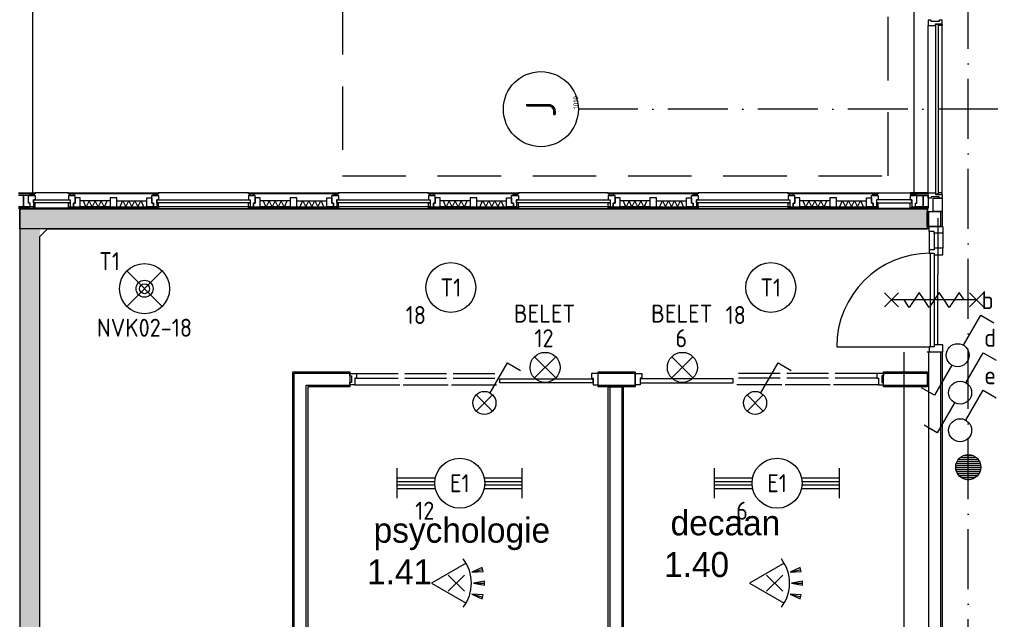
# Model space of a CAD drawing. Header units: millimetres. Extents: x 84333 to 240712, y -2244 to 84291.
# Tile 37 of 87: x 131330 to 141179, y 61676 to 67670. Entities that reach past the tile are written whole.
import ezdxf
from ezdxf.enums import TextEntityAlignment as Align

# ---------------------------------------------------------------- set-up
doc = ezdxf.new("R2010")
doc.units = ezdxf.units.MM
doc.header["$LTSCALE"] = 100
doc.linetypes.add('DASHDOT', pattern=[9, 6, -1.5, 0, -1.5])
doc.linetypes.add('HIDDEN', pattern=[9.525, 6.35, -3.175])
doc.layers.get('0').update_dxf_attribs({"linetype": 'CONTINUOUS'})
for name, color, linetype in [('AFDELING', 4, 'CONTINUOUS'), ('AL$1----_MAATVOERING', 7, 'CONTINUOUS'), ('AL$7----_STRAMIEN', 1, 'DASHDOT'), ('AL21----_BUITENWAND', 4, 'CONTINUOUS'), ('AL21K---_ISOLATIE', 1, 'CONTINUOUS'), ('AL22----_BINNENWAND', 7, 'CONTINUOUS'), ('AL28----_KONSTRUKTIE', 3, 'CONTINUOUS'), ('AL31----_BUITENKOZ', 7, 'CONTINUOUS'), ('AL32----_BINNENKOZ', 7, 'CONTINUOUS'), ('AL32----_DRAAIRICHTING', 1, 'CONTINUOUS'), ('AL65----_BEVEILIGING', 7, 'CONTINUOUS'), ('ALN-----_BLOCKNAAM', 2, 'CONTINUOUS'), ('ALXAA---_GEWBETON', 12, 'CONTINUOUS'), ('ALXOU---_GLAS', 7, 'CONTINUOUS'), ('BOUW', 8, 'CONTINUOUS'), ('EB63101-_ATTRIB', 2, 'CONTINUOUS'), ('EB63102-_ATTRIB', 2, 'CONTINUOUS'), ('EB6331--_ATTRIB', 2, 'CONTINUOUS'), ('EB63501-_ATTRIB', 2, 'CONTINUOUS'), ('EL63101-_LICHT-ARM', 3, 'CONTINUOUS'), ('EL63102-_LICHT-SCH', 3, 'CONTINUOUS'), ('EL6331--_BELET230V', 3, 'CONTINUOUS'), ('EL63501-_NOODVRL-ARM', 3, 'CONTINUOUS'), ('EL6441--_DATACOM', 3, 'CONTINUOUS'), ('EL6521--_BEWAKING', 3, 'CONTINUOUS'), ('KABELGGOOT1', 8, 'CONTINUOUS')]:
    doc.layers.add(name, color=color, linetype=linetype)
doc.styles.add('1_8', font='ISO', dxfattribs={"height": 1.8})
doc.styles.add('BURO-025', font='BUROFONT.shx', dxfattribs={"height": 250})
doc.styles.get("Standard").update_dxf_attribs({"font": 'iso.shx'})
doc.styles.add('TECHNIC', font='technic_.ttf')
pattern_1 = [(180, (39793.956, 199192.698), (-15.875, -31.75), [0, -31.75])]

# ---------------------------------------------------------------- blocks, each defined once
blk = doc.blocks.new('ES3G00')
at = {"color": 0}
blk.add_circle((0, 0), 2.5, dxfattribs=at)
at = {"color": 0, "style": '1_8'}
for tag, flags, p in [('SCHAK', 8, (3.5, 2.75)), ('A_CODE', 8, (0, 0)), ('GROEP', 8, (-3.5, -2.75)), ('KAST', 9, (3.5, -2.75))]:
    blk.add_attdef(tag, text='', height=1.8, dxfattribs=dict(at, flags=flags)).set_placement(p, align=Align.MIDDLE)
blk = doc.blocks.new('ES652116')
for p, q in [((1.557, 1.087), (2.619, 1.372)), ((-0.813, -0.813), (0.813, 0.813)), ((0.813, -0.813), (-0.813, 0.813)), ((1.7, 0), (2.8, 0)), ((1.557, -1.087), (2.619, -1.372))]:
    blk.add_line(p, q)
blk.add_lwpolyline([(0.964, 2), (-2.5, 0), (0.964, -2)])
for points in [[(2.671, 1.179), (2.568, 1.565), (1.557, 1.087)], [(2.8, -0.2), (2.8, 0.2), (1.7, 0)], [(2.568, -1.565), (2.671, -1.179), (1.557, -1.087)]]:
    blk.add_lwpolyline(points, close=True)
blk.add_arc((-2.5, 0), 4, 322.81924, 37.18076)
at = {"style": '1_8'}
for tag, flags, p in [('SCHAK', 8, (3, 5.5)), ('KAST', 9, (-3, 0.5)), ('M_CODE', 9, (0, 0)), ('DOEL', 9, (-3, -2)), ('GROEP', 9, (-3, -4.5))]:
    blk.add_attdef(tag, text='', height=1.8, dxfattribs=dict(at, flags=flags)).set_placement(p, align=Align.MIDDLE_CENTER)
at = {"style": '1_8', "flags": 8}
blk.add_attdef('CODE', text='', height=1.8, dxfattribs=at).set_placement((0, 0), align=Align.MIDDLE)
blk = doc.blocks.new('SCHAK')
blk.add_lwpolyline([(0.575, 0.996), (2.309, 4), (3.608, 3.25)])
blk.add_circle((0, 0), 1.15)
at = {"style": '1_8'}
for tag, flags, p in [('SCHAK', 8, (3, 5.5)), ('KAST', 9, (-3, 0.5)), ('M_CODE', 9, (0, 0)), ('DOEL', 9, (-3, -2)), ('GROEP', 9, (-3, -4.5))]:
    blk.add_attdef(tag, text='', height=1.8, dxfattribs=dict(at, flags=flags)).set_placement(p, align=Align.MIDDLE_CENTER)
blk = doc.blocks.new('ES3SW')
for points in [[(0.575, 0.996), (2.309, 4), (3.608, 3.25)], [(-0.575, -0.996), (-2.309, -4), (-3.608, -3.25)]]:
    blk.add_lwpolyline(points)
blk.add_circle((0, 0), 1.15)
at = {"style": '1_8'}
for tag, flags, p in [('SCHAK', 8, (3, 5.5)), ('KAST', 9, (-3, 0.5)), ('M_CODE', 9, (0, 0)), ('DOEL', 9, (-3, -2)), ('GROEP', 9, (-3, -4.5))]:
    blk.add_attdef(tag, text='', height=1.8, dxfattribs=dict(at, flags=flags)).set_placement(p, align=Align.MIDDLE_CENTER)
blk = doc.blocks.new('EJ3T20')
at = {"color": 0}
for p, q in [((-6.25, -1.5), (-6.25, 1.5)), ((6.25, -1.5), (6.25, 1.5)), ((-6.25, 0.525), (-2.444, 0.525)), ((-6.25, 0.175), (-2.494, 0.175)), ((2.444, 0.525), (6.25, 0.525)), ((2.494, 0.175), (6.25, 0.175)), ((-6.25, -0.175), (-2.494, -0.175)), ((-6.25, -0.525), (-2.444, -0.525)), ((2.444, -0.525), (6.25, -0.525)), ((2.494, -0.175), (6.25, -0.175))]:
    blk.add_line(p, q, dxfattribs=at)
blk.add_circle((0, 0), 2.5, dxfattribs=at)
at = {"color": 0, "style": '1_8'}
for tag, flags, p in [('SCHAK', 8, (3.5, 2.75)), ('A_CODE', 8, (0, 0)), ('GROEP', 8, (-3.5, -2.75)), ('KAST', 9, (3.5, -2.75))]:
    blk.add_attdef(tag, text='', height=1.8, dxfattribs=dict(at, flags=flags)).set_placement(p, align=Align.MIDDLE)
blk = doc.blocks.new('ES081001')
for p, q in [((1.061, -1.061), (-1.061, 1.061)), ((-1.061, -1.061), (1.061, 1.061))]:
    blk.add_line(p, q)
blk.add_circle((0, 0), 1.5)
at = {"color": 2, "style": '1_8', "flags": 8}
for tag, p in [('NUMMER', (0, 5.5)), ('CODE', (0, 3))]:
    blk.add_attdef(tag, text='', height=1.8, dxfattribs=at).set_placement(p, align=Align.MIDDLE)
at = {"style": '1_8', "flags": 8}
blk.add_attdef('M_CODE', text='', height=1.8, dxfattribs=at).set_placement((0, 0), align=Align.MIDDLE_CENTER)
blk = doc.blocks.new('ES3S1--L')
for p, q in [((-0.813, -0.813), (0.813, 0.813)), ((0.813, -0.813), (-0.813, 0.813))]:
    blk.add_line(p, q)
blk.add_lwpolyline([(0.575, 0.996), (2.309, 4), (3.608, 3.25)])
blk.add_circle((0, 0), 1.15)
at = {"style": '1_8'}
for tag, flags, p in [('SCHAK', 8, (3, 5.5)), ('KAST', 9, (-3, 0.5)), ('M_CODE', 9, (0, 0)), ('DOEL', 9, (-3, -2)), ('GROEP', 9, (-3, -4.5))]:
    blk.add_attdef(tag, text='', height=1.8, dxfattribs=dict(at, flags=flags)).set_placement(p, align=Align.MIDDLE_CENTER)
blk = doc.blocks.new('ES3G01')
at = {"color": 0}
for p, q in [((-1.768, 1.768), (1.768, -1.768)), ((1.768, 1.768), (-1.768, -1.768))]:
    blk.add_line(p, q, dxfattribs=at)
at = {"color": 6}
blk.add_lwpolyline([(1.768, -1.768), (1.75, -1.75)], dxfattribs=at)
blk.add_circle((0, 0), 2.5)
at = {"color": 0}
for radius in [0.85, 0.5]:
    blk.add_circle((0, 0), radius, dxfattribs=at)
at = {"color": 6, "style": '1_8'}
for tag, flags, p in [('A_CODE', 8, (-3.5, 2.75)), ('SCHAK', 8, (3.5, 2.75)), ('GROEP', 8, (-3.5, -2.75)), ('KAST', 9, (3.5, -2.75))]:
    blk.add_attdef(tag, text='', height=1.8, dxfattribs=dict(at, flags=flags)).set_placement(p, align=Align.MIDDLE)
blk = doc.blocks.new('1010')
at = {"layer": 'AL$7----_STRAMIEN', "color": 7, "linetype": 'Continuous'}
blk.add_circle((0, 750), 750, dxfattribs=at)
at = {"layer": 'AL$7----_STRAMIEN', "color": 3, "linetype": 'Continuous'}
blk.add_attdef('STR-NAAM', text='', height=600, rotation=360, dxfattribs=at).set_placement((0, 750), align=Align.MIDDLE)
at = {"layer": 'ALN-----_BLOCKNAAM', "linetype": 'Continuous'}
blk.add_text('1010', height=100, dxfattribs=at).set_placement((0, 0))
blk = doc.blocks.new('A$C13e6995e')
at = {"layer": 'KABELGGOOT1'}
h = blk.add_hatch(dxfattribs=at)
h.set_pattern_fill('DOTS', color=256, scale=20, angle=180, style=0)
h.set_pattern_definition(pattern_1)
h.paths.add_polyline_path([(56078.7, 68022.5), (46998.6, 68022.5), (46998.7, 67822.5), (56078.7, 67822.5)])
h = blk.add_hatch(dxfattribs=at)
h.set_pattern_fill('DOTS', color=256, scale=20, angle=180, style=0)
h.set_pattern_definition(pattern_1)
h.paths.add_polyline_path([(47198.7, 67822.5), (46998.7, 67822.5), (46998.7, 54176.6), (47198.7, 54176.6)])
at = {"layer": 'AL$1----_MAATVOERING', "color": 8, "linetype": 'HIDDEN'}
for p, q in [((50224.9, 77820), (50224.9, 68355)), ((55684.9, 68355), (55684.9, 77820)), ((50224.9, 68355), (55684.9, 68355))]:
    blk.add_line(p, q, dxfattribs=at)
at = {"layer": 'AL$7----_STRAMIEN', "color": 1}
for p, q in [((56484.9, 40820), (56484.9, 79257.4)), ((92784.9, 69020), (52584.9, 69020))]:
    blk.add_line(p, q, dxfattribs=at)
at = {"layer": 'AL21----_BUITENWAND', "color": 8}
for p, q in [((47124.9, 77960), (47124.9, 68185)), ((55944.9, 68185), (55944.9, 77960))]:
    blk.add_line(p, q, dxfattribs=at)
at = {"layer": 'AL21K---_ISOLATIE', "color": 8, "linetype": 'Continuous'}
for p, q in [((47901.4, 68104), (47601.9, 68104)), ((47661.8, 68044), (47631.9, 68104)), ((47631.9, 68104), (47657.9, 68044)), ((47691.8, 68104), (47661.8, 68044)), ((47721.7, 68044), (47691.8, 68104)), ((47751.7, 68104), (47721.7, 68044)), ((47781.6, 68044), (47751.7, 68104)), ((47811.6, 68104), (47781.6, 68044)), ((47841.5, 68044), (47811.6, 68104)), ((47871.5, 68104), (47841.5, 68044)), ((47845.5, 68044), (47871.5, 68104)), ((47968.4, 68104), (48267.9, 68104)), ((48024.4, 68104), (47998.4, 68044)), ((47998.4, 68044), (48028.3, 68104)), ((48028.3, 68104), (48058.3, 68044)), ((48058.3, 68044), (48088.2, 68104)), ((48088.2, 68104), (48118.2, 68044)), ((48118.2, 68044), (48148.1, 68104)), ((48148.1, 68104), (48178.1, 68044)), ((48178.1, 68044), (48208, 68104)), ((48208, 68104), (48238, 68044)), ((48238, 68044), (48212, 68104)), ((49701.4, 68104), (49401.9, 68104)), ((49461.8, 68044), (49431.9, 68104)), ((49431.9, 68104), (49457.9, 68044)), ((49491.8, 68104), (49461.8, 68044)), ((49521.7, 68044), (49491.8, 68104)), ((49551.7, 68104), (49521.7, 68044)), ((49581.6, 68044), (49551.7, 68104)), ((49611.6, 68104), (49581.6, 68044)), ((49641.5, 68044), (49611.6, 68104)), ((49671.5, 68104), (49641.5, 68044)), ((49645.5, 68044), (49671.5, 68104)), ((49768.4, 68104), (50067.9, 68104)), ((49824.4, 68104), (49798.4, 68044)), ((49798.4, 68044), (49828.3, 68104)), ((49828.3, 68104), (49858.3, 68044)), ((49858.3, 68044), (49888.2, 68104)), ((49888.2, 68104), (49918.2, 68044)), ((49918.2, 68044), (49948.1, 68104)), ((49948.1, 68104), (49978.1, 68044)), ((49978.1, 68044), (50008, 68104)), ((50008, 68104), (50038, 68044)), ((50038, 68044), (50012, 68104)), ((51501.4, 68104), (51201.9, 68104)), ((51261.8, 68044), (51231.9, 68104)), ((51231.9, 68104), (51257.9, 68044)), ((51291.8, 68104), (51261.8, 68044)), ((51321.7, 68044), (51291.8, 68104)), ((51351.7, 68104), (51321.7, 68044)), ((51381.6, 68044), (51351.7, 68104)), ((51411.6, 68104), (51381.6, 68044)), ((51441.5, 68044), (51411.6, 68104)), ((51471.5, 68104), (51441.5, 68044)), ((51445.5, 68044), (51471.5, 68104)), ((51568.4, 68104), (51867.9, 68104)), ((51624.4, 68104), (51598.4, 68044)), ((51598.4, 68044), (51628.3, 68104)), ((51628.3, 68104), (51658.3, 68044)), ((51658.3, 68044), (51688.2, 68104)), ((51688.2, 68104), (51718.2, 68044)), ((51718.2, 68044), (51748.1, 68104)), ((51748.1, 68104), (51778.1, 68044)), ((51778.1, 68044), (51808, 68104)), ((51808, 68104), (51838, 68044)), ((51838, 68044), (51812, 68104)), ((53301.4, 68104), (53001.9, 68104)), ((53061.8, 68044), (53031.9, 68104)), ((53031.9, 68104), (53057.9, 68044)), ((53091.8, 68104), (53061.8, 68044)), ((53121.7, 68044), (53091.8, 68104)), ((53151.7, 68104), (53121.7, 68044)), ((53181.6, 68044), (53151.7, 68104)), ((53211.6, 68104), (53181.6, 68044)), ((53241.5, 68044), (53211.6, 68104)), ((53271.5, 68104), (53241.5, 68044)), ((53245.5, 68044), (53271.5, 68104)), ((53368.4, 68104), (53667.9, 68104)), ((53424.4, 68104), (53398.4, 68044)), ((53398.4, 68044), (53428.3, 68104)), ((53428.3, 68104), (53458.3, 68044)), ((53458.3, 68044), (53488.2, 68104)), ((53488.2, 68104), (53518.2, 68044)), ((53518.2, 68044), (53548.1, 68104)), ((53548.1, 68104), (53578.1, 68044)), ((53578.1, 68044), (53608, 68104)), ((53608, 68104), (53638, 68044)), ((53638, 68044), (53612, 68104)), ((55101.4, 68104), (54801.9, 68104)), ((54861.8, 68044), (54831.9, 68104)), ((54831.9, 68104), (54857.9, 68044)), ((54891.8, 68104), (54861.8, 68044)), ((54921.7, 68044), (54891.8, 68104)), ((54951.7, 68104), (54921.7, 68044)), ((54981.6, 68044), (54951.7, 68104)), ((55011.6, 68104), (54981.6, 68044)), ((55041.5, 68044), (55011.6, 68104)), ((55071.5, 68104), (55041.5, 68044)), ((55045.5, 68044), (55071.5, 68104)), ((55168.4, 68104), (55467.9, 68104)), ((55224.4, 68104), (55198.4, 68044)), ((55198.4, 68044), (55228.3, 68104)), ((55228.3, 68104), (55258.3, 68044)), ((55258.3, 68044), (55288.2, 68104)), ((55288.2, 68104), (55318.2, 68044)), ((55318.2, 68044), (55348.1, 68104)), ((55348.1, 68104), (55378.1, 68044)), ((55378.1, 68044), (55408, 68104)), ((55408, 68104), (55438, 68044)), ((55438, 68044), (55412, 68104)), ((47901.4, 68044), (47601.9, 68044)), ((47968.4, 68044), (48267.9, 68044)), ((49701.4, 68044), (49401.9, 68044)), ((49768.4, 68044), (50067.9, 68044)), ((51501.4, 68044), (51201.9, 68044)), ((51568.4, 68044), (51867.9, 68044)), ((53301.4, 68044), (53001.9, 68044)), ((53368.4, 68044), (53667.9, 68044)), ((55101.4, 68044), (54801.9, 68044)), ((55168.4, 68044), (55467.9, 68044))]:
    blk.add_line(p, q, dxfattribs=at)
at = {"layer": 'AL22----_BINNENWAND', "color": 8}
for p, q in [((56134.9, 67997), (56134.9, 68129)), ((56134.9, 68129), (56224.9, 68129)), ((56224.9, 68129), (56224.9, 67997)), ((56074.9, 67846.4), (56074.9, 67997)), ((56074.9, 67997), (56224.9, 67997)), ((56224.9, 67997), (56134.9, 67997)), ((56224.9, 67997), (56224.9, 67846.4)), ((56224.9, 67846.4), (56074.9, 67846.4)), ((55844.9, 60481.4), (55844.9, 66590.8)), ((56074.9, 66595.4), (56224.9, 66595.4)), ((56224.9, 66595.4), (56224.9, 63920.1)), ((49728.9, 60274.7), (49728.9, 66395)), ((49728.9, 66395), (50298.4, 66395)), ((50298.4, 66395), (50298.4, 66245)), ((52782.9, 66395), (53152.9, 66395)), ((52782.9, 66245), (52782.9, 66395)), ((53152.9, 66395), (53152.9, 66245)), ((55637.4, 66395), (56074.9, 66395)), ((55637.4, 66245), (55637.4, 66395)), ((56074.9, 66395), (56074.9, 66245)), ((50298.4, 66245), (49878.9, 66245)), ((49878.9, 66245), (49878.9, 60274.7)), ((53152.9, 66245), (52782.9, 66245)), ((52883.9, 60424.7), (52883.9, 66245)), ((52883.9, 66245), (53033.9, 66245)), ((53033.9, 66245), (53033.9, 60424.7)), ((56074.9, 66245), (55637.4, 66245)), ((56224.9, 63920.1), (56224.9, 60636))]:
    blk.add_line(p, q, dxfattribs=at)
at = {"layer": 'AL22----_BINNENWAND', "color": 8, "linetype": 'Continuous'}
for p, q in [((56089.9, 67846.4), (56089.9, 67997)), ((56209.9, 67846.4), (56209.9, 67997)), ((56089.9, 60501), (56089.9, 66595.4)), ((56209.9, 63920.1), (56209.9, 66595.4)), ((49743.9, 60274.7), (49743.9, 66380)), ((49743.9, 66380), (50298.4, 66380)), ((52782.9, 66380), (53152.9, 66380)), ((55637.4, 66380), (56074.9, 66380)), ((49863.9, 60274.7), (49863.9, 66260)), ((49863.9, 66260), (50298.4, 66260)), ((52782.9, 66260), (53152.9, 66260)), ((52898.9, 66245), (52898.9, 60424.7)), ((53018.9, 66245), (53018.9, 60424.7)), ((55637.4, 66260), (56074.9, 66260)), ((56209.9, 60621), (56209.9, 63920.1))]:
    blk.add_line(p, q, dxfattribs=at)
at = {"layer": 'AL28----_KONSTRUKTIE', "color": 8}
blk.add_circle((56484.9, 65441), 125, dxfattribs=at)
at = {"layer": 'AL31----_BUITENKOZ', "color": 8, "linetype": 'Continuous'}
for p, q in [((56091.9, 69911), (56085.9, 69911)), ((56085.9, 69911), (56085.9, 69892.1)), ((56085.9, 69892.1), (56085.9, 69855)), ((56085.9, 69855), (56092.9, 69855)), ((56105.9, 69911), (56091.9, 69911)), ((56092.9, 69855), (56096.9, 69855)), ((56096.9, 69855), (56104.9, 69855)), ((56104.9, 69855), (56157.9, 69855)), ((56114.9, 69911), (56105.9, 69911)), ((56105.9, 69911), (56105.9, 69911)), ((56114.9, 69897), (56114.9, 69911)), ((56194.9, 69897), (56114.9, 69897)), ((56157.9, 69855), (56157.9, 69872)), ((56157.9, 69872), (56224.9, 69872)), ((56187.9, 69872), (56219.9, 69872)), ((56187.9, 69855), (56187.9, 69872)), ((56224.9, 69855), (56187.9, 69855)), ((56204.9, 69911), (56194.9, 69911)), ((56194.9, 69911), (56194.9, 69897)), ((56218.9, 69911), (56204.9, 69911)), ((56204.9, 69911), (56204.9, 69911)), ((56224.9, 69911), (56218.9, 69911)), ((56219.9, 69872), (56219.9, 69867)), ((56219.9, 69867), (56224.9, 69867)), ((56224.9, 69872), (56224.9, 69911)), ((56224.9, 69867), (56224.9, 69855)), ((56085.9, 68148), (56085.9, 68185)), ((56085.9, 68185), (56092.9, 68185)), ((56092.9, 68185), (56096.9, 68185)), ((56096.9, 68185), (56104.9, 68185)), ((56104.9, 68185), (56157.9, 68185)), ((56157.9, 68185), (56157.9, 68168)), ((56157.9, 68168), (56224.9, 68168)), ((56224.9, 68185), (56187.9, 68185)), ((56187.9, 68185), (56187.9, 68168)), ((56187.9, 68168), (56219.9, 68168)), ((56219.9, 68168), (56219.9, 68173)), ((56219.9, 68173), (56224.9, 68173)), ((56224.9, 68173), (56224.9, 68185)), ((56224.9, 68168), (56224.9, 68129)), ((56085.9, 68129), (56085.9, 68148)), ((56091.9, 68129), (56085.9, 68129)), ((56105.4, 68129), (56091.9, 68129)), ((56114.9, 68129), (56105.4, 68129)), ((56105.4, 68129), (56105.4, 68129)), ((56194.9, 68143), (56114.9, 68143)), ((56114.9, 68143), (56114.9, 68129)), ((56194.9, 68129), (56194.9, 68143)), ((56204.9, 68129), (56194.9, 68129)), ((56218.9, 68129), (56204.9, 68129)), ((56204.9, 68129), (56204.9, 68129)), ((56224.9, 68129), (56218.9, 68129)), ((51800.9, 66283), (51800.9, 66324)), ((51800.9, 66324), (52730.9, 66324)), ((52730.9, 66324), (52730.9, 66283)), ((54134.9, 66324), (53204.9, 66324)), ((53204.9, 66324), (53204.9, 66283)), ((54134.9, 66283), (54134.9, 66324)), ((52730.9, 66283), (51800.9, 66283)), ((53204.9, 66283), (54134.9, 66283))]:
    blk.add_line(p, q, dxfattribs=at)
at = {"layer": 'AL31----_BUITENKOZ', "color": 8}
for p, q in [((56085.9, 68185), (56085.9, 69855)), ((56224.9, 68185), (56224.9, 69855)), ((47033.4, 68158), (46983.9, 68158)), ((46984.9, 68185), (47151.4, 68185)), ((47151.4, 68173), (46984.9, 68173)), ((47033.4, 68044), (47033.4, 68158)), ((47085.4, 68158), (47033.4, 68158)), ((47033.4, 68158), (47033.4, 68044)), ((47085.4, 68079), (47085.4, 68158)), ((47085.4, 68079), (47085.4, 68158)), ((47085.4, 68158), (47152.4, 68158)), ((47099.4, 68158), (47099.4, 68173)), ((47099.4, 68173), (47142.4, 68173)), ((47142.4, 68158), (47099.4, 68158)), ((47142.4, 68173), (47142.4, 68158)), ((47151.4, 68185), (47152.4, 68184)), ((47152.4, 68174), (47151.4, 68173)), ((47484.9, 68185), (47152.4, 68185)), ((47152.4, 68184), (47152.4, 68174)), ((47152.4, 68158), (47152.4, 68113)), ((47484.9, 68173), (47484.9, 68185)), ((47484.9, 68185), (48384.9, 68185)), ((48384.9, 68173), (47484.9, 68173)), ((47551.9, 68158), (47484.9, 68158)), ((47484.9, 68158), (47484.9, 68113)), ((47537.9, 68173), (47494.9, 68173)), ((47494.9, 68173), (47494.9, 68158)), ((47494.9, 68158), (47537.9, 68158)), ((47537.9, 68158), (47537.9, 68173)), ((47551.9, 68079), (47551.9, 68158)), ((48317.9, 68079), (48317.9, 68158)), ((48317.9, 68158), (48384.9, 68158)), ((48331.9, 68158), (48331.9, 68173)), ((48331.9, 68173), (48374.9, 68173)), ((48374.9, 68158), (48331.9, 68158)), ((48374.9, 68173), (48374.9, 68158)), ((48384.9, 68185), (48384.9, 68173)), ((49284.9, 68185), (48384.9, 68185)), ((48384.9, 68158), (48384.9, 68113)), ((49284.9, 68173), (49284.9, 68185)), ((49284.9, 68185), (50184.9, 68185)), ((50184.9, 68173), (49284.9, 68173)), ((49351.9, 68158), (49284.9, 68158)), ((49284.9, 68158), (49284.9, 68113)), ((49337.9, 68173), (49294.9, 68173)), ((49294.9, 68173), (49294.9, 68158)), ((49294.9, 68158), (49337.9, 68158)), ((49337.9, 68158), (49337.9, 68173)), ((49351.9, 68079), (49351.9, 68158)), ((50117.9, 68079), (50117.9, 68158)), ((50117.9, 68158), (50184.9, 68158)), ((50131.9, 68158), (50131.9, 68173)), ((50131.9, 68173), (50174.9, 68173)), ((50174.9, 68158), (50131.9, 68158)), ((50174.9, 68173), (50174.9, 68158)), ((50184.9, 68185), (50184.9, 68173)), ((51084.9, 68185), (50184.9, 68185)), ((50184.9, 68158), (50184.9, 68113)), ((51084.9, 68173), (51084.9, 68185)), ((51084.9, 68185), (51984.9, 68185)), ((51984.9, 68173), (51084.9, 68173)), ((51151.9, 68158), (51084.9, 68158)), ((51084.9, 68158), (51084.9, 68113)), ((51137.9, 68173), (51094.9, 68173)), ((51094.9, 68173), (51094.9, 68158)), ((51094.9, 68158), (51137.9, 68158)), ((51137.9, 68158), (51137.9, 68173)), ((51151.9, 68079), (51151.9, 68158)), ((51917.9, 68079), (51917.9, 68158)), ((51917.9, 68158), (51984.9, 68158)), ((51931.9, 68158), (51931.9, 68173)), ((51931.9, 68173), (51974.9, 68173)), ((51974.9, 68158), (51931.9, 68158)), ((51974.9, 68173), (51974.9, 68158)), ((51984.9, 68185), (51984.9, 68173)), ((52884.9, 68185), (51984.9, 68185)), ((51984.9, 68158), (51984.9, 68113)), ((52884.9, 68173), (52884.9, 68185)), ((52884.9, 68185), (53784.9, 68185)), ((53784.9, 68173), (52884.9, 68173)), ((52951.9, 68158), (52884.9, 68158)), ((52884.9, 68158), (52884.9, 68113)), ((52937.9, 68173), (52894.9, 68173)), ((52894.9, 68173), (52894.9, 68158)), ((52894.9, 68158), (52937.9, 68158)), ((52937.9, 68158), (52937.9, 68173)), ((52951.9, 68079), (52951.9, 68158)), ((53717.9, 68079), (53717.9, 68158)), ((53717.9, 68158), (53784.9, 68158)), ((53731.9, 68158), (53731.9, 68173)), ((53731.9, 68173), (53774.9, 68173)), ((53774.9, 68158), (53731.9, 68158)), ((53774.9, 68173), (53774.9, 68158)), ((54684.9, 68185), (53784.9, 68185)), ((53784.9, 68185), (53784.9, 68173)), ((53784.9, 68158), (53784.9, 68113)), ((54684.9, 68173), (54684.9, 68185)), ((54684.9, 68185), (55584.9, 68185)), ((55584.9, 68173), (54684.9, 68173)), ((54751.9, 68158), (54684.9, 68158)), ((54684.9, 68158), (54684.9, 68113)), ((54737.9, 68173), (54694.9, 68173)), ((54694.9, 68173), (54694.9, 68158)), ((54694.9, 68158), (54737.9, 68158)), ((54737.9, 68158), (54737.9, 68173)), ((54751.9, 68079), (54751.9, 68158)), ((55517.9, 68079), (55517.9, 68158)), ((55517.9, 68158), (55584.9, 68158)), ((55531.9, 68158), (55531.9, 68173)), ((55531.9, 68173), (55574.9, 68173)), ((55574.9, 68158), (55531.9, 68158)), ((55574.9, 68173), (55574.9, 68158)), ((55584.9, 68185), (55584.9, 68173)), ((55584.9, 68185), (55904.9, 68185)), ((55584.9, 68158), (55584.9, 68113)), ((55905.9, 68185), (55904.9, 68184)), ((55904.9, 68184), (55904.9, 68174)), ((55904.9, 68174), (55905.9, 68173)), ((55971.9, 68158), (55904.9, 68158)), ((55904.9, 68158), (55904.9, 68113)), ((56084.9, 68185), (55905.9, 68185)), ((55905.9, 68173), (56084.9, 68173)), ((55957.9, 68173), (55914.9, 68173)), ((55914.9, 68173), (55914.9, 68158)), ((55914.9, 68158), (55957.9, 68158)), ((55957.9, 68158), (55957.9, 68173)), ((55971.9, 68158), (56033.9, 68158)), ((55971.9, 68079), (55971.9, 68158)), ((55971.9, 68079), (55971.9, 68158)), ((56033.9, 68044), (56033.9, 68158)), ((56033.9, 68158), (56085.9, 68158)), ((56033.9, 68158), (56033.9, 68044)), ((56085.9, 68184), (56084.9, 68185)), ((56084.9, 68173), (56085.9, 68174)), ((56085.9, 68174), (56085.9, 68184)), ((56085.9, 68158), (56085.9, 68044)), ((47100.4, 68079), (47085.4, 68079)), ((47100.4, 68079), (47085.4, 68079)), ((47100.4, 68044), (47100.4, 68079)), ((47100.4, 68044), (47100.4, 68079)), ((47152.4, 68113), (47135.4, 68113)), ((47135.4, 68113), (47135.4, 68044)), ((47135.4, 68083), (47135.4, 68029)), ((47152.4, 68083), (47135.4, 68083)), ((47152.4, 68029), (47152.4, 68083)), ((47484.9, 68113), (47501.9, 68113)), ((47484.9, 68029), (47484.9, 68083)), ((47484.9, 68083), (47501.9, 68083)), ((47501.9, 68113), (47501.9, 68044)), ((47501.9, 68083), (47501.9, 68029)), ((47534.9, 68044), (47534.9, 68079)), ((47534.9, 68079), (47551.9, 68079)), ((47551.9, 68079), (47534.9, 68079)), ((47534.9, 68079), (47534.9, 68044)), ((47601.9, 68134), (47551.9, 68134)), ((47551.9, 68134), (47551.9, 68079)), ((47601.9, 68044), (47601.9, 68134)), ((47968.4, 68134), (47901.4, 68134)), ((47901.4, 68134), (47901.4, 68044)), ((47968.4, 68044), (47968.4, 68134)), ((48267.9, 68044), (48267.9, 68134)), ((48267.9, 68134), (48317.9, 68134)), ((48317.9, 68134), (48317.9, 68079)), ((48317.9, 68079), (48334.9, 68079)), ((48334.9, 68079), (48317.9, 68079)), ((48334.9, 68079), (48334.9, 68044)), ((48334.9, 68044), (48334.9, 68079)), ((48384.9, 68113), (48367.9, 68113)), ((48367.9, 68113), (48367.9, 68044)), ((48367.9, 68083), (48367.9, 68044)), ((48384.9, 68083), (48367.9, 68083)), ((48384.9, 68044), (48384.9, 68083)), ((49284.9, 68113), (49301.9, 68113)), ((49284.9, 68044), (49284.9, 68083)), ((49284.9, 68083), (49301.9, 68083)), ((49301.9, 68113), (49301.9, 68044)), ((49301.9, 68083), (49301.9, 68044)), ((49351.9, 68079), (49334.9, 68079)), ((49334.9, 68079), (49334.9, 68044)), ((49334.9, 68044), (49334.9, 68079)), ((49334.9, 68079), (49351.9, 68079)), ((49401.9, 68134), (49351.9, 68134)), ((49351.9, 68134), (49351.9, 68079)), ((49401.9, 68044), (49401.9, 68134)), ((49768.4, 68134), (49701.4, 68134)), ((49701.4, 68134), (49701.4, 68044)), ((49768.4, 68044), (49768.4, 68134)), ((50067.9, 68044), (50067.9, 68134)), ((50067.9, 68134), (50117.9, 68134)), ((50117.9, 68134), (50117.9, 68079)), ((50134.9, 68079), (50117.9, 68079)), ((50117.9, 68079), (50134.9, 68079)), ((50134.9, 68044), (50134.9, 68079)), ((50134.9, 68079), (50134.9, 68044)), ((50184.9, 68113), (50167.9, 68113)), ((50167.9, 68113), (50167.9, 68044)), ((50167.9, 68083), (50167.9, 68044)), ((50184.9, 68083), (50167.9, 68083)), ((50184.9, 68044), (50184.9, 68083)), ((51084.9, 68113), (51101.9, 68113)), ((51084.9, 68044), (51084.9, 68083)), ((51084.9, 68083), (51101.9, 68083)), ((51101.9, 68113), (51101.9, 68044)), ((51101.9, 68083), (51101.9, 68044)), ((51134.9, 68044), (51134.9, 68079)), ((51134.9, 68079), (51151.9, 68079)), ((51151.9, 68079), (51134.9, 68079)), ((51134.9, 68079), (51134.9, 68044)), ((51201.9, 68134), (51151.9, 68134)), ((51151.9, 68134), (51151.9, 68079)), ((51201.9, 68044), (51201.9, 68134)), ((51568.4, 68134), (51501.4, 68134)), ((51501.4, 68134), (51501.4, 68044)), ((51568.4, 68044), (51568.4, 68134)), ((51867.9, 68044), (51867.9, 68134)), ((51867.9, 68134), (51917.9, 68134)), ((51917.9, 68134), (51917.9, 68079)), ((51934.9, 68079), (51917.9, 68079)), ((51917.9, 68079), (51934.9, 68079)), ((51934.9, 68044), (51934.9, 68079)), ((51934.9, 68079), (51934.9, 68044)), ((51984.9, 68113), (51967.9, 68113)), ((51967.9, 68113), (51967.9, 68044)), ((51967.9, 68083), (51967.9, 68044)), ((51984.9, 68083), (51967.9, 68083)), ((51984.9, 68044), (51984.9, 68083)), ((52884.9, 68113), (52901.9, 68113)), ((52884.9, 68044), (52884.9, 68083)), ((52884.9, 68083), (52901.9, 68083)), ((52901.9, 68113), (52901.9, 68044)), ((52901.9, 68083), (52901.9, 68044)), ((52951.9, 68079), (52934.9, 68079)), ((52934.9, 68079), (52934.9, 68044)), ((52934.9, 68044), (52934.9, 68079)), ((52934.9, 68079), (52951.9, 68079)), ((53001.9, 68134), (52951.9, 68134)), ((52951.9, 68134), (52951.9, 68079)), ((53001.9, 68044), (53001.9, 68134)), ((53368.4, 68134), (53301.4, 68134)), ((53301.4, 68134), (53301.4, 68044)), ((53368.4, 68044), (53368.4, 68134)), ((53667.9, 68044), (53667.9, 68134)), ((53667.9, 68134), (53717.9, 68134)), ((53717.9, 68134), (53717.9, 68079)), ((53717.9, 68079), (53734.9, 68079)), ((53734.9, 68079), (53717.9, 68079)), ((53734.9, 68079), (53734.9, 68044)), ((53734.9, 68044), (53734.9, 68079)), ((53784.9, 68113), (53767.9, 68113)), ((53767.9, 68113), (53767.9, 68044)), ((53767.9, 68083), (53767.9, 68044)), ((53784.9, 68083), (53767.9, 68083)), ((53784.9, 68044), (53784.9, 68083)), ((54684.9, 68113), (54701.9, 68113)), ((54684.9, 68044), (54684.9, 68083)), ((54684.9, 68083), (54701.9, 68083)), ((54701.9, 68113), (54701.9, 68044)), ((54701.9, 68083), (54701.9, 68044)), ((54751.9, 68079), (54734.9, 68079)), ((54734.9, 68079), (54734.9, 68044)), ((54734.9, 68044), (54734.9, 68079)), ((54734.9, 68079), (54751.9, 68079)), ((54801.9, 68134), (54751.9, 68134)), ((54751.9, 68134), (54751.9, 68079)), ((54801.9, 68044), (54801.9, 68134)), ((55168.4, 68134), (55101.4, 68134)), ((55101.4, 68134), (55101.4, 68044)), ((55168.4, 68044), (55168.4, 68134)), ((55467.9, 68044), (55467.9, 68134)), ((55467.9, 68134), (55517.9, 68134)), ((55517.9, 68134), (55517.9, 68079)), ((55534.9, 68079), (55517.9, 68079)), ((55517.9, 68079), (55534.9, 68079)), ((55534.9, 68044), (55534.9, 68079)), ((55534.9, 68079), (55534.9, 68044)), ((55584.9, 68113), (55567.9, 68113)), ((55567.9, 68113), (55567.9, 68044)), ((55567.9, 68083), (55567.9, 68029)), ((55584.9, 68083), (55567.9, 68083)), ((55584.9, 68029), (55584.9, 68083)), ((55904.9, 68113), (55921.9, 68113)), ((55904.9, 68029), (55904.9, 68083)), ((55904.9, 68083), (55921.9, 68083)), ((55921.9, 68113), (55921.9, 68044)), ((55921.9, 68083), (55921.9, 68029)), ((55956.9, 68044), (55956.9, 68079)), ((55956.9, 68079), (55971.9, 68079)), ((55956.9, 68044), (55956.9, 68079)), ((55956.9, 68079), (55971.9, 68079)), ((46983.9, 68044), (47033.4, 68044)), ((47135.4, 68044), (46983.9, 68044)), ((46983.9, 68029), (47135.4, 68029)), ((47033.4, 68044), (47100.4, 68044)), ((47135.4, 68044), (47100.4, 68044)), ((47135.4, 68029), (47135.4, 68044)), ((47135.4, 68029), (47152.4, 68029)), ((47484.9, 68029), (47152.4, 68029)), ((47484.9, 68029), (47484.9, 68044)), ((47484.9, 68044), (48384.9, 68044)), ((47501.9, 68029), (47484.9, 68029)), ((48384.9, 68029), (47484.9, 68029)), ((47501.9, 68044), (47534.9, 68044)), ((47534.9, 68044), (47601.9, 68044)), ((47901.4, 68044), (47968.4, 68044)), ((48334.9, 68044), (48267.9, 68044)), ((48367.9, 68044), (48334.9, 68044)), ((48367.9, 68044), (48384.9, 68044)), ((48384.9, 68044), (48384.9, 68029)), ((49284.9, 68044), (48384.9, 68044)), ((49284.9, 68029), (49284.9, 68044)), ((49284.9, 68044), (50184.9, 68044)), ((49301.9, 68044), (49284.9, 68044)), ((50184.9, 68029), (49284.9, 68029)), ((49301.9, 68044), (49334.9, 68044)), ((49334.9, 68044), (49401.9, 68044)), ((49701.4, 68044), (49768.4, 68044)), ((50134.9, 68044), (50067.9, 68044)), ((50167.9, 68044), (50134.9, 68044)), ((50167.9, 68044), (50184.9, 68044)), ((50184.9, 68044), (50184.9, 68029)), ((51084.9, 68044), (50184.9, 68044)), ((51084.9, 68029), (51084.9, 68044)), ((51084.9, 68044), (51984.9, 68044)), ((51101.9, 68044), (51084.9, 68044)), ((51984.9, 68029), (51084.9, 68029)), ((51101.9, 68044), (51134.9, 68044)), ((51134.9, 68044), (51201.9, 68044)), ((51501.4, 68044), (51568.4, 68044)), ((51934.9, 68044), (51867.9, 68044)), ((51967.9, 68044), (51934.9, 68044)), ((51967.9, 68044), (51984.9, 68044)), ((51984.9, 68044), (51984.9, 68029)), ((52884.9, 68044), (51984.9, 68044)), ((52884.9, 68029), (52884.9, 68044)), ((52884.9, 68044), (53784.9, 68044)), ((52901.9, 68044), (52884.9, 68044)), ((53784.9, 68029), (52884.9, 68029)), ((52901.9, 68044), (52934.9, 68044)), ((52934.9, 68044), (53001.9, 68044)), ((53301.4, 68044), (53368.4, 68044)), ((53734.9, 68044), (53667.9, 68044)), ((53767.9, 68044), (53734.9, 68044)), ((53767.9, 68044), (53784.9, 68044)), ((54684.9, 68044), (53784.9, 68044)), ((53784.9, 68044), (53784.9, 68029)), ((54684.9, 68029), (54684.9, 68044)), ((54684.9, 68044), (55584.9, 68044)), ((54701.9, 68044), (54684.9, 68044)), ((55584.9, 68029), (54684.9, 68029)), ((54701.9, 68044), (54734.9, 68044)), ((54734.9, 68044), (54801.9, 68044)), ((55101.4, 68044), (55168.4, 68044)), ((55534.9, 68044), (55467.9, 68044)), ((55567.9, 68044), (55534.9, 68044)), ((55567.9, 68029), (55584.9, 68029)), ((55584.9, 68044), (55584.9, 68029)), ((55584.9, 68029), (55904.9, 68029)), ((55921.9, 68029), (55904.9, 68029)), ((55921.9, 68029), (55921.9, 68044)), ((55921.9, 68044), (56085.9, 68044)), ((55921.9, 68044), (55956.9, 68044)), ((56085.9, 68029), (55921.9, 68029)), ((56033.9, 68044), (55956.9, 68044)), ((56085.9, 68044), (56033.9, 68044)), ((56085.9, 68044), (56085.9, 68029)), ((56179.9, 67930), (56179.9, 67362.4)), ((56179.9, 66662.4), (56179.9, 67362.4))]:
    blk.add_line(p, q, dxfattribs=at)
at = {"layer": 'AL32----_BINNENKOZ', "color": 8}
for p, q in [((56092.9, 67846.4), (56231.9, 67846.4)), ((56092.9, 67796.4), (56092.9, 67846.4)), ((56143.9, 67796.4), (56092.9, 67796.4)), ((56092.9, 67796.4), (56092.9, 67612.4)), ((56143.9, 67779.4), (56143.9, 67796.4)), ((56231.9, 67779.4), (56143.9, 67779.4)), ((56143.9, 67779.4), (56143.9, 67629.4)), ((56231.9, 67846.4), (56231.9, 67779.4)), ((56231.9, 67779.4), (56231.9, 67629.4)), ((56092.9, 67612.4), (56092.9, 67579.4)), ((56143.9, 67612.4), (56092.9, 67612.4)), ((56092.9, 67612.4), (56092.9, 67579.4)), ((56092.9, 67579.4), (56143.9, 67579.4)), ((56103.9, 67579.4), (56103.9, 66645.4)), ((56231.9, 67629.4), (56143.9, 67629.4)), ((56143.9, 67629.4), (56143.9, 67612.4)), ((56143.9, 67579.4), (56143.9, 66645.4)), ((56143.9, 67579.4), (56143.9, 67562.4)), ((56231.9, 67562.4), (56231.9, 67629.4)), ((56143.9, 67562.4), (56231.9, 67562.4)), ((56143.9, 66645.4), (56092.9, 66645.4)), ((56092.9, 66645.4), (56092.9, 66595.4)), ((56092.9, 66595.4), (56231.9, 66595.4)), ((56231.9, 66662.4), (56143.9, 66662.4)), ((56143.9, 66662.4), (56143.9, 66645.4)), ((56231.9, 66595.4), (56231.9, 66662.4)), ((50298.4, 66377), (50298.4, 66354)), ((50298.4, 66354), (50298.4, 66377)), ((50298.4, 66377), (50365.4, 66377)), ((50298.4, 66354), (50315.4, 66354)), ((50315.4, 66287), (50298.4, 66287)), ((50298.4, 66263), (50298.4, 66287)), ((50315.4, 66354), (50315.4, 66287)), ((50365.4, 66330), (50348.4, 66330)), ((50348.4, 66330), (50348.4, 66263)), ((50365.4, 66377), (50365.4, 66330)), ((50365.4, 66377), (50781.9, 66377)), ((50365.4, 66330), (50781.9, 66330)), ((50848.9, 66377), (51265.4, 66377)), ((50848.9, 66330), (51265.4, 66330)), ((51332.4, 66377), (51748.9, 66377)), ((51332.4, 66330), (51748.9, 66330)), ((52782.9, 66377), (52715.9, 66377)), ((52715.9, 66377), (52715.9, 66330)), ((52715.9, 66330), (52732.9, 66330)), ((52732.9, 66330), (52732.9, 66263)), ((52782.9, 66263), (52782.9, 66377)), ((53152.9, 66263), (53152.9, 66377)), ((53152.9, 66377), (53219.9, 66377)), ((53219.9, 66330), (53202.9, 66330)), ((53202.9, 66330), (53202.9, 66263)), ((53219.9, 66377), (53219.9, 66330)), ((54603.4, 66377), (54186.9, 66377)), ((54603.4, 66330), (54186.9, 66330)), ((55086.9, 66377), (54670.4, 66377)), ((55086.9, 66330), (54670.4, 66330)), ((55570.4, 66377), (55153.9, 66377)), ((55570.4, 66330), (55153.9, 66330)), ((55637.4, 66377), (55570.4, 66377)), ((55570.4, 66377), (55570.4, 66330)), ((55570.4, 66330), (55587.4, 66330)), ((55587.4, 66330), (55587.4, 66263)), ((55637.4, 66354), (55620.4, 66354)), ((55620.4, 66354), (55620.4, 66287)), ((55620.4, 66287), (55637.4, 66287)), ((55637.4, 66377), (55637.4, 66354)), ((55637.4, 66354), (55637.4, 66377)), ((55637.4, 66263), (55637.4, 66287)), ((50348.4, 66263), (50298.4, 66263)), ((50348.4, 66263), (50798.9, 66263)), ((50831.9, 66263), (51282.4, 66263)), ((51315.4, 66263), (51765.9, 66263)), ((52732.9, 66263), (52782.9, 66263)), ((53202.9, 66263), (53152.9, 66263)), ((54620.4, 66263), (54169.9, 66263)), ((55103.9, 66263), (54653.4, 66263)), ((55587.4, 66263), (55136.9, 66263)), ((55587.4, 66263), (55637.4, 66263))]:
    blk.add_line(p, q, dxfattribs=at)
at = {"layer": 'AL32----_DRAAIRICHTING', "color": 8}
blk.add_line((55169.9, 66645.4), (56103.9, 66645.4), dxfattribs=at)
blk.add_arc((56103.9, 66645.4), 934, 90, 180, dxfattribs=at)
at = {"layer": 'AL65----_BEVEILIGING', "color": 8, "linetype": 'Continuous'}
for p, q in [((55788.9, 67042.4), (55648.9, 67182.4)), ((55788.9, 67182.4), (55648.9, 67042.4)), ((55993.9, 67187.4), (55893.9, 67037.4)), ((56043.9, 67112.4), (55993.9, 67187.4)), ((56193.9, 67187.4), (56093.9, 67037.4)), ((56243.9, 67112.4), (56193.9, 67187.4)), ((56393.9, 67187.4), (56293.9, 67037.4)), ((56443.9, 67112.4), (56393.9, 67187.4)), ((56638.9, 67042.4), (56498.9, 67182.4)), ((56638.9, 67182.4), (56498.9, 67042.4)), ((56568.9, 67112.4), (55718.9, 67112.4)), ((55893.9, 67037.4), (55843.9, 67112.4)), ((56093.9, 67037.4), (56043.9, 67112.4)), ((56293.9, 67037.4), (56243.9, 67112.4))]:
    blk.add_line(p, q, dxfattribs=at)
at = {"layer": 'ALXAA---_GEWBETON', "color": 8}
for p, q in [((56373.1, 65496.8), (56596.8, 65496.8)), ((56385.5, 65516.8), (56584.4, 65516.8)), ((56404.6, 65536.8), (56565.3, 65536.8)), ((56437.7, 65556.8), (56532.2, 65556.8)), ((56360, 65436.8), (56609.9, 65436.8)), ((56360.9, 65456.8), (56609, 65456.8)), ((56362.3, 65416.8), (56607.6, 65416.8)), ((56365.2, 65476.8), (56604.7, 65476.8)), ((56368.1, 65396.8), (56601.8, 65396.8)), ((56377.7, 65376.8), (56592.2, 65376.8)), ((56392.6, 65356.8), (56577.3, 65356.8)), ((56416, 65336.8), (56553.9, 65336.8)), ((56471.6, 65316.8), (56498.3, 65316.8))]:
    blk.add_line(p, q, dxfattribs=at)
at = {"layer": 'ALXOU---_GLAS', "color": 8}
for p, q in [((56159.9, 69870), (56185.9, 69870)), ((56159.9, 68170), (56159.9, 69870)), ((56185.9, 69870), (56185.9, 68170)), ((56185.9, 68170), (56159.9, 68170)), ((47135.4, 68083), (47135.4, 68113)), ((47135.4, 68113), (47501.9, 68113)), ((47501.9, 68083), (47135.4, 68083)), ((47501.9, 68113), (47501.9, 68083)), ((48367.9, 68083), (48367.9, 68113)), ((48367.9, 68113), (49301.9, 68113)), ((49301.9, 68083), (48367.9, 68083)), ((49301.9, 68113), (49301.9, 68083)), ((50167.9, 68083), (50167.9, 68113)), ((50167.9, 68113), (51101.9, 68113)), ((51101.9, 68083), (50167.9, 68083)), ((51101.9, 68113), (51101.9, 68083)), ((51967.9, 68083), (51967.9, 68113)), ((51967.9, 68113), (52901.9, 68113)), ((52901.9, 68083), (51967.9, 68083)), ((52901.9, 68113), (52901.9, 68083)), ((53767.9, 68083), (53767.9, 68113)), ((53767.9, 68113), (54701.9, 68113)), ((54701.9, 68083), (53767.9, 68083)), ((54701.9, 68113), (54701.9, 68083)), ((55567.9, 68113), (55567.9, 68083)), ((55921.9, 68113), (55567.9, 68113)), ((55567.9, 68083), (55921.9, 68083)), ((55921.9, 68083), (55921.9, 68113))]:
    blk.add_line(p, q, dxfattribs=at)
at = {"layer": 'KABELGGOOT1'}
for p, q in [((46998.6, 68022.5, 3650), (46998.8, 44905.4, 3650)), ((56078.7, 68022.5, 3650), (46998.6, 68022.5, 3650)), ((56078.7, 67822.5, 3650), (56078.7, 68022.5, 3650)), ((47198.7, 67748.1, 3650), (47273.6, 67822.5, 3650)), ((47273.6, 67822.5, 3650), (56078.7, 67822.5, 3650)), ((47198.7, 54171.8, 3650), (47198.7, 67748.1, 3650))]:
    blk.add_line(p, q, dxfattribs=at)
at = {"layer": 'KABELGGOOT1', "elevation": 3650}
blk.add_lwpolyline([(46998.6, 68022.5), (56078.7, 68022.5), (56078.7, 67822.5), (46998.6, 67822.5)], close=True, dxfattribs=at)
at = {"layer": 'AL$7----_STRAMIEN', "color": 8, "xscale": 0.5, "yscale": 0.5, "zscale": 0.5, "rotation": 90.00000000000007}
blk.add_blockref('1010', (52584.9, 69020), dxfattribs=at).add_auto_attribs({'STR-NAAM': 'J'})
at = {"layer": 'AFDELING', "color": 8, "style": 'TECHNIC'}
for p in [(92219.2, 54467.7), (58038, 41625.4), (88107.6, 41443.8)]:
    blk.add_attdef('VIDE', text='', height=500, dxfattribs=at).set_placement(p, align=Align.CENTER)
blk.add_attdef('VIDE', text='', height=500, rotation=90, dxfattribs=at).set_placement((75128.7, 25766.1), align=Align.CENTER)
at = {"layer": 'BOUW', "style": 'BURO-025'}
for s, p in [('decaan', (53507.8, 64759.5)), ('psychologie', (50537, 64686.2)), ('1.41', (50471.5, 64269.4)), ('1.40', (53442.3, 64342.7))]:
    blk.add_text(s, height=250, dxfattribs=at).set_placement(p)

msp = doc.modelspace()

# ---------------------------------------------------------------- block references
at = {"layer": 'EL63101-_LICHT-ARM'}
ref = msp.add_blockref('ES3G00', (135642.6, 64993), dxfattribs=dict(at, xscale=100, yscale=100, zscale=100))
ref.add_attrib('A_CODE', 'T1', dxfattribs={"layer": 'EB63101-_ATTRIB', "color": 1, "height": 180, "style": '1_8', "flags": 8}).set_placement((135642.6, 64993), align=Align.MIDDLE)
ref.add_attrib('GROEP', '18', dxfattribs={"layer": 'EB63101-_ATTRIB', "color": 1, "height": 180, "style": '1_8', "flags": 8}).set_placement((135292.6, 64718), align=Align.MIDDLE)
ref = msp.add_blockref('ES3G00', (138842.4, 64993), dxfattribs=dict(at, xscale=100, yscale=100, zscale=100))
ref.add_attrib('A_CODE', 'T1', dxfattribs={"layer": 'EB63101-_ATTRIB', "color": 1, "height": 180, "style": '1_8', "flags": 8}).set_placement((138842.4, 64993), align=Align.MIDDLE)
ref.add_attrib('GROEP', '18', dxfattribs={"layer": 'EB63101-_ATTRIB', "color": 1, "height": 180, "style": '1_8', "flags": 8}).set_placement((138492.4, 64718), align=Align.MIDDLE)
ref = msp.add_blockref('EJ3T20', (135732, 63036.4, 3500), dxfattribs=dict(at, xscale=100, yscale=100, zscale=100))
ref.add_attrib('A_CODE', 'E1', dxfattribs={"layer": 'EB63101-_ATTRIB', "color": 1, "height": 180, "style": '1_8', "flags": 8}).set_placement((135732, 63036.4, 3500), align=Align.MIDDLE)
ref.add_attrib('GROEP', '12', dxfattribs={"layer": 'EB63101-_ATTRIB', "color": 1, "height": 180, "style": '1_8', "flags": 8}).set_placement((135382, 62761.4, 3500), align=Align.MIDDLE)
ref = msp.add_blockref('EJ3T20', (138905.4, 63036.4, 3500), dxfattribs=dict(at, xscale=100, yscale=100, zscale=100))
ref.add_attrib('A_CODE', 'E1', dxfattribs={"layer": 'EB63101-_ATTRIB', "color": 1, "height": 180, "style": '1_8', "flags": 8}).set_placement((138905.4, 63036.4, 3500), align=Align.MIDDLE)
ref.add_attrib('GROEP', '6', dxfattribs={"layer": 'EB63101-_ATTRIB', "color": 1, "height": 180, "style": '1_8', "flags": 8}).set_placement((138555.4, 62761.4, 3500), align=Align.MIDDLE)
at = {"layer": 'EL63102-_LICHT-SCH'}
ref = msp.add_blockref('ES3SW', (140712.2, 64316.2, 1050), dxfattribs=dict(at, xscale=100, yscale=100, zscale=100))
ref.add_attrib('SCHAK', 'b', dxfattribs={"layer": 'EB63102-_ATTRIB', "color": 1, "height": 180, "style": '1_8', "flags": 8}).set_placement((141012.2, 64866.2, 1050), align=Align.MIDDLE_CENTER)
ref = msp.add_blockref('ES3SW', (140737.2, 63941.2, 1050), dxfattribs=dict(at, xscale=100, yscale=100, zscale=100))
ref.add_attrib('SCHAK', 'd', dxfattribs={"layer": 'EB63102-_ATTRIB', "color": 1, "height": 180, "style": '1_8', "flags": 8}).set_placement((141037.2, 64491.2, 1050), align=Align.MIDDLE_CENTER)
at = {"layer": 'EL63102-_LICHT-SCH', "xscale": 100, "yscale": 100, "zscale": 100, "rotation": 359.9999999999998}
for p in [(135978.4, 63839), (138686.7, 63839)]:
    msp.add_blockref('ES3S1--L', p, dxfattribs=at)
at = {"layer": 'EL63102-_LICHT-SCH'}
ref = msp.add_blockref('SCHAK', (140737.2, 63566.2, 1050), dxfattribs=dict(at, xscale=100, yscale=100, zscale=100))
ref.add_attrib('SCHAK', 'e', dxfattribs={"layer": 'EB63102-_ATTRIB', "color": 1, "height": 180, "style": '1_8', "flags": 8}).set_placement((141037.2, 64116.2, 1050), align=Align.MIDDLE_CENTER)
at = {"layer": 'EL6331--_BELET230V'}
ref = msp.add_blockref('ES081001', (136585.4, 64194.6), dxfattribs=dict(at, xscale=100, yscale=100, zscale=100))
ref.add_attrib('CODE', 'BELET', dxfattribs={"layer": 'EB6331--_ATTRIB', "color": 1, "height": 180, "style": '1_8', "flags": 8}).set_placement((136579.5, 64732.5), align=Align.MIDDLE)
ref.add_attrib('NUMMER', '12', dxfattribs={"layer": 'EB6331--_ATTRIB', "color": 1, "height": 180, "style": '1_8', "flags": 8}).set_placement((136574.3, 64486.1), align=Align.MIDDLE)
ref = msp.add_blockref('ES081001', (137958.3, 64194.6), dxfattribs=dict(at, xscale=100, yscale=100, zscale=100))
ref.add_attrib('CODE', 'BELET', dxfattribs={"layer": 'EB6331--_ATTRIB', "color": 1, "height": 180, "style": '1_8', "flags": 8}).set_placement((137952.4, 64732.5), align=Align.MIDDLE)
ref.add_attrib('NUMMER', '6', dxfattribs={"layer": 'EB6331--_ATTRIB', "color": 1, "height": 180, "style": '1_8', "flags": 8}).set_placement((137947.1, 64486.1), align=Align.MIDDLE)
at = {"layer": 'EL63501-_NOODVRL-ARM'}
ref = msp.add_blockref('ES3G01', (132578.7, 64981.3), dxfattribs=dict(at, xscale=100, yscale=100, zscale=100))
ref.add_attrib('A_CODE', 'T1', dxfattribs={"layer": 'EB63501-_ATTRIB', "color": 1, "height": 180, "style": '1_8', "flags": 8}).set_placement((132228.7, 65256.3), align=Align.MIDDLE)
ref.add_attrib('GROEP', 'NVK02-18 ', dxfattribs={"layer": 'EB63501-_ATTRIB', "color": 1, "height": 180, "style": '1_8', "flags": 8}).set_placement((132629.2, 64591), align=Align.MIDDLE)
at = {"layer": 'EL6441--_DATACOM'}
msp.add_blockref('A$C13e6995e', (84333, -2244.2), dxfattribs=at)
at = {"layer": 'EL6521--_BEWAKING', "xscale": 100, "yscale": 100, "zscale": 100}
for p in [(135698.3, 62037.4, 2600), (138880.6, 62037.4, 2600)]:
    msp.add_blockref('ES652116', p, dxfattribs=at)

doc.saveas('drawing.dxf')
